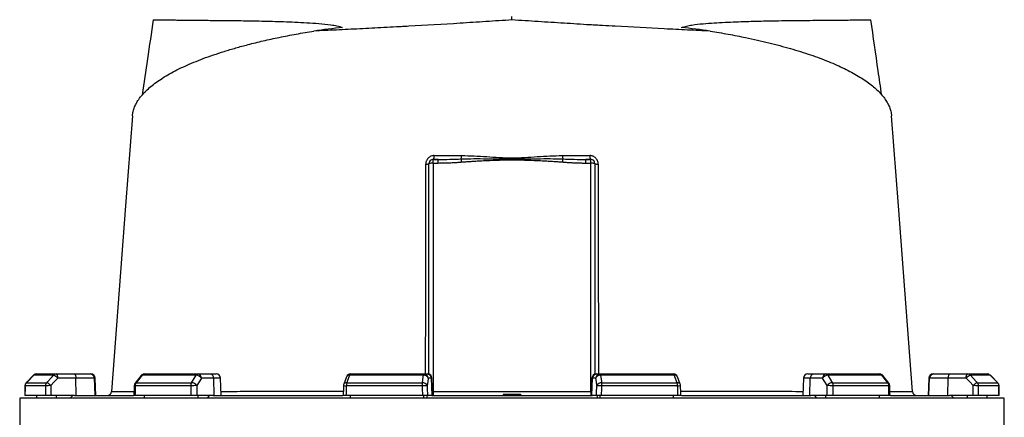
# Model space of a CAD drawing. Header units: millimetres. Extents: x 2403 to 4581, y 850 to 6158.
# Tile 7 of 9: x 2635 to 4011, y 4718 to 5274. Entities that reach past the tile are written whole.
import ezdxf

# ---------------------------------------------------------------- set-up
doc = ezdxf.new("R2010")
doc.units = ezdxf.units.MM
doc.header["$LTSCALE"] = 2

msp = doc.modelspace()

# ---------------------------------------------------------------- linework, layer by layer
at = {"color": 7, "linetype": 'Continuous', "lineweight": 25}
for p, q in [((3322.9, 5273.4), (3322.9, 5278.4)), ((3212.9, 5072.9), (3212.9, 5078.4)), ((3212.9, 5078.4), (3219.8, 5078.4)), ((3219.8, 5072.9), (3219.8, 5078.4)), ((3426.1, 5072.9), (3426.1, 5078.4)), ((3426.1, 5078.4), (3432.9, 5078.4)), ((3432.9, 5072.9), (3432.9, 5078.4)), ((3206.9, 4778.1), (3206.9, 5072.4)), ((3212.9, 5072.9), (3212.9, 4753.8)), ((3219.8, 5072.9), (3212.9, 5072.9)), ((3432.9, 5072.9), (3426.1, 5072.9)), ((3432.9, 4753.8), (3432.9, 5072.9)), ((3438.9, 5072.4), (3438.9, 4778.1)), ((2654.4, 4776.6), (2644, 4766.1)), ((2682.2, 4776.6), (2654.5, 4776.6)), ((2658.7, 4778.4), (2686.2, 4778.4)), ((2686.2, 4778.4), (2711.4, 4778.4)), ((2711.4, 4778.4), (2733.4, 4778.4)), ((2733.4, 4778.4), (2734.5, 4778.4)), ((2804.5, 4776.1), (2796.2, 4765.6)), ((2881.5, 4776.6), (2806, 4776.6)), ((2809.2, 4778.4), (2884.3, 4778.4)), ((2884.3, 4778.4), (2901.5, 4778.4)), ((2901.5, 4778.4), (2909.5, 4778.4)), ((3199.1, 4776.6), (3095.9, 4776.6)), ((3097.3, 4778.4), (3199.9, 4778.4)), ((3199.9, 4778.4), (3204.6, 4778.4)), ((3204.6, 4778.4), (3205.1, 4778.4)), ((3440.7, 4778.4), (3441.3, 4778.4)), ((3441.3, 4778.4), (3445.9, 4778.4)), ((3445.9, 4778.4), (3548.5, 4778.4)), ((3549.9, 4776.6), (3446.7, 4776.6)), ((3736.3, 4778.4), (3744.3, 4778.4)), ((3744.3, 4778.4), (3761.5, 4778.4)), ((3761.5, 4778.4), (3836.6, 4778.4)), ((3839.9, 4776.6), (3764.3, 4776.6)), ((3849.6, 4765.6), (3841.3, 4776.1)), ((3911.3, 4778.4), (3912.4, 4778.4)), ((3912.4, 4778.4), (3934.4, 4778.4)), ((3934.4, 4778.4), (3959.6, 4778.4)), ((3959.6, 4778.4), (3987.1, 4778.4)), ((3991.3, 4776.6), (3963.6, 4776.6)), ((4001.8, 4766.1), (3991.4, 4776.6)), ((4001.8, 4766.1), (3991.4, 4776.6)), ((2670.8, 4761.9), (2642.4, 4761.9)), ((2644.1, 4766.1), (2672.4, 4766.1)), ((2713.5, 4772.6), (2688.2, 4772.6)), ((2713.8, 4748.4), (2713.5, 4772.6)), ((2739.4, 4772.6), (2713.5, 4772.6)), ((2740.2, 4748.4), (2739.4, 4772.6)), ((2741.3, 4748.4), (2740.5, 4772.6)), ((2873.9, 4761.9), (2796.3, 4761.9)), ((2797.7, 4766.1), (2875.1, 4766.1)), ((2906.1, 4772.6), (2888.9, 4772.6)), ((2906.8, 4748.4), (2906.1, 4772.6)), ((2916.4, 4748.4), (2915.5, 4772.6)), ((3091.7, 4774.5), (3087.8, 4764)), ((3197.4, 4761.9), (3091.4, 4761.9)), ((3092, 4766.1), (3197.7, 4766.1)), ((3210.5, 4772.6), (3205.8, 4772.6)), ((3211.3, 4748.4), (3210.5, 4772.6)), ((3211.9, 4748.4), (3211.1, 4772.6)), ((3434.7, 4772.6), (3433.9, 4748.4)), ((3434.5, 4748.4), (3435.3, 4772.6)), ((3440, 4772.6), (3435.3, 4772.6)), ((3448.1, 4766.1), (3553.9, 4766.1)), ((3554.4, 4761.9), (3448.5, 4761.9)), ((3558, 4764), (3554.1, 4774.5)), ((3730.3, 4772.6), (3729.4, 4748.4)), ((3739, 4748.4), (3739.7, 4772.6)), ((3757, 4772.6), (3739.7, 4772.6)), ((3770.8, 4766.1), (3848.1, 4766.1)), ((3849.5, 4761.9), (3771.9, 4761.9)), ((3905.3, 4772.6), (3904.5, 4748.4)), ((3905.6, 4748.4), (3906.5, 4772.6)), ((3932.4, 4772.6), (3906.5, 4772.6)), ((3932.1, 4748.4), (3932.4, 4772.6)), ((3957.6, 4772.6), (3932.4, 4772.6)), ((3973.4, 4766.1), (4001.7, 4766.1)), ((4003.4, 4761.9), (3975, 4761.9)), ((2671, 4748.4), (2642.3, 4748.4)), ((2658.7, 4744.4), (2658.7, 4748.4)), ((2711.5, 4748.4), (2678.7, 4748.4)), ((2686.2, 4744.4), (2686.2, 4748.4)), ((2705.5, 4744.4), (2709.2, 4748.4)), ((2711.5, 4748.4), (2793.8, 4748.4)), ((2874.3, 4748.4), (2796, 4748.4)), ((2809.2, 4744.4), (2809.2, 4748.4)), ((2905.3, 4748.4), (2882.8, 4748.4)), ((2884.3, 4744.4), (2884.3, 4748.4)), ((2897.5, 4744.4), (2900, 4748.4)), ((2905.3, 4748.4), (3086.3, 4748.4)), ((3197.8, 4748.4), (3090.9, 4748.4)), ((3097.3, 4744.4), (3097.3, 4748.4)), ((3199.9, 4744.4), (3199.9, 4748.4)), ((3204.2, 4748.4), (3203.5, 4744.4)), ((3210.9, 4748.4), (3204.8, 4748.4)), ((3210.9, 4748.4), (3434.9, 4748.4)), ((3212.9, 4753.8), (3212.9, 4748.4)), ((3212.9, 4753.8), (3432.9, 4753.8)), ((3310.8, 4750.4), (3310.9, 4748.4)), ((3310.8, 4750.4), (3322.9, 4750.4)), ((3322.9, 4750.4), (3322.9, 4748.4)), ((3322.9, 4750.4), (3335, 4750.4)), ((3335, 4750.4), (3334.9, 4748.4)), ((3432.9, 4753.8), (3432.9, 4748.4)), ((3441, 4748.4), (3434.9, 4748.4)), ((3441.7, 4748.4), (3442.4, 4744.4)), ((3445.9, 4744.4), (3445.9, 4748.4)), ((3554.9, 4748.4), (3448, 4748.4)), ((3548.5, 4744.4), (3548.5, 4748.4)), ((3559.7, 4748.4), (3740.6, 4748.4)), ((3763.1, 4748.4), (3740.6, 4748.4)), ((3745.8, 4748.4), (3748.4, 4744.4)), ((3761.5, 4744.4), (3761.5, 4748.4)), ((3849.8, 4748.4), (3771.5, 4748.4)), ((3836.6, 4744.4), (3836.6, 4748.4)), ((3852, 4748.4), (3934.3, 4748.4)), ((3967.2, 4748.4), (3934.3, 4748.4)), ((3936.6, 4748.4), (3940.4, 4744.4)), ((3959.6, 4744.4), (3959.6, 4748.4)), ((4003.5, 4748.4), (3974.9, 4748.4)), ((3987.1, 4744.4), (3987.1, 4748.4)), ((2634.9, 4744.4), (2634.9, 4566.3)), ((4010.9, 4744.4), (2634.9, 4744.4)), ((4010.9, 4566.3), (4010.9, 4744.4))]:
    msp.add_line(p, q, dxfattribs=at)
at = {"color": 8, "linetype": 'Continuous', "lineweight": 25}
for p, q in [((2654.4, 4776.6), (2654.5, 4776.6)), ((3991.3, 4776.6), (3991.4, 4776.6)), ((2642.3, 4761.9), (2642.4, 4761.9)), ((2644, 4766.1), (2644.1, 4766.1)), ((2740.5, 4772.6), (2739.4, 4772.6)), ((2915.5, 4772.6), (2906.1, 4772.6)), ((3211.1, 4772.6), (3210.5, 4772.6)), ((3435.3, 4772.6), (3434.7, 4772.6)), ((3739.7, 4772.6), (3730.3, 4772.6)), ((3906.5, 4772.6), (3905.3, 4772.6)), ((4001.7, 4766.1), (4001.8, 4766.1)), ((4003.4, 4761.9), (4003.5, 4761.9))]:
    msp.add_line(p, q, dxfattribs=at)
at = {"color": 7, "linetype": 'Continuous', "lineweight": 25, "flags": 128}
for points in [[(2792.4, 5139.1), (2782.9, 5013.6), (2763.3, 4753.9)], [(3882.5, 4753.9), (3862.9, 5013.6), (3853.4, 5139.1)], [(2654.5, 4776.6), (2646.1, 4768.1), (2644.1, 4766.1)], [(2672.4, 4766.1), (2680.3, 4774.6), (2682.2, 4776.6)], [(2688.2, 4772.6), (2688.2, 4773.7), (2688.1, 4774.8), (2687.9, 4775.8), (2687.6, 4776.7), (2687.3, 4777.4), (2686.9, 4777.9), (2686.6, 4778.2), (2686.2, 4778.4)], [(2711.4, 4778.4), (2711.8, 4778.2), (2712.2, 4777.9), (2712.5, 4777.4), (2712.8, 4776.7), (2713.1, 4775.8), (2713.3, 4774.8), (2713.4, 4773.7), (2713.5, 4772.6)], [(2806, 4776.6), (2799.3, 4768.1), (2797.7, 4766.1)], [(2875.1, 4766.1), (2880.3, 4774.6), (2881.5, 4776.6)], [(3095.9, 4776.6), (3092.7, 4768.1), (3092, 4766.1)], [(3197.7, 4766.1), (3198.9, 4774.6), (3199.1, 4776.6)], [(3199.1, 4776.6), (3199.2, 4777), (3199.3, 4777.3), (3199.4, 4777.6), (3199.5, 4777.9), (3199.6, 4778.1), (3199.7, 4778.2), (3199.8, 4778.3), (3199.9, 4778.4)], [(3446.7, 4776.6), (3446.6, 4777), (3446.5, 4777.3), (3446.4, 4777.6), (3446.3, 4777.9), (3446.2, 4778.1), (3446.1, 4778.2), (3446, 4778.3), (3445.9, 4778.4)], [(3446.7, 4776.6), (3447.9, 4768.1), (3448.1, 4766.1)], [(3553.9, 4766.1), (3550.7, 4774.6), (3549.9, 4776.6)], [(3764.3, 4776.6), (3769.5, 4768.1), (3770.8, 4766.1)], [(3848.1, 4766.1), (3841.5, 4774.6), (3839.9, 4776.6)], [(3934.4, 4778.4), (3934, 4778.2), (3933.6, 4777.9), (3933.3, 4777.4), (3933, 4776.7), (3932.7, 4775.8), (3932.5, 4774.8), (3932.4, 4773.7), (3932.4, 4772.6)], [(3957.6, 4772.6), (3957.6, 4773.7), (3957.8, 4774.8), (3958, 4775.8), (3958.2, 4776.7), (3958.5, 4777.4), (3958.9, 4777.9), (3959.3, 4778.2), (3959.6, 4778.4)], [(3963.6, 4776.6), (3971.5, 4768.1), (3973.4, 4766.1)], [(4001.7, 4766.1), (3993.3, 4774.6), (3991.3, 4776.6)], [(2642.3, 4761.9), (2642.3, 4758.5), (2642.2, 4748.1)], [(2688.2, 4772.6), (2683.3, 4767.2), (2678.5, 4762.1)], [(2794.9, 4762), (2794.8, 4758.6), (2794.6, 4748.2)], [(2888.9, 4772.6), (2885.6, 4767.2), (2882.4, 4762.1)], [(3087.4, 4762.1), (3087.3, 4758.6), (3086.9, 4748.3)], [(3205.8, 4772.6), (3205.1, 4767.2), (3204.4, 4762.1)], [(3441.5, 4762.1), (3440.8, 4767.2), (3440, 4772.6)], [(3558.9, 4748.3), (3558.8, 4751.7), (3558.4, 4762.1)], [(3763.4, 4762.1), (3760.3, 4767.2), (3757, 4772.6)], [(3851.2, 4748.2), (3851.1, 4751.7), (3850.9, 4762)], [(3967.3, 4762.1), (3962.6, 4767.2), (3957.6, 4772.6)], [(4003.6, 4748.1), (4003.6, 4751.6), (4003.5, 4761.9)]]:
    msp.add_lwpolyline(points, dxfattribs=at)
at = {"color": 7, "linetype": 'Continuous', "lineweight": 25}
for centre, radius, start, end in [((3212.9, 5072.4), 6, 90, 180), ((3207.1, 5082.6), 7.15, 323.8872, 9.4318), ((3229.6, 5083.5), 22.9, 348.7876, 0.5467), ((2792.8, 5038.6), 460.9, 4.4467, 5.0408), ((3416.3, 5083.5), 22.9, 179.4533, 191.2124), ((3853, 5038.6), 460.9, 174.9592, 175.5533), ((3438.7, 5082.6), 7.15, 170.5682, 216.1128), ((3432.9, 5072.4), 6, 0, 90), ((3203.3, 5082.6), 10.9, 264.9899, 289.5045), ((3211.4, 5055.3), 17.7, 85.1662, 104.7959), ((3434.4, 5055.3), 17.7, 75.2041, 94.8338), ((3442.5, 5082.6), 10.9, 250.4955, 275.0101), ((2658.7, 4772.4), 6, 90, 135.2531), ((2658.7, 4772.5), 5.85, 90.0856, 135.6015), ((2686.2, 4772.9), 5.5, 90.3196, 137.1257), ((2678.9, 4765.1), 12, 38.6888, 73.9318), ((2733.4, 4772.4), 5.95, 1.5759, 89.6077), ((2734.5, 4772.4), 6, 2, 90), ((2809.2, 4772.4), 6, 90, 141.7354), ((2809.3, 4774.3), 4.11, 92.0057, 145.1448), ((2884.5, 4775), 3.41, 93.8855, 151.1824), ((2881.1, 4767.1), 9.46, 34.9344, 87.5441), ((2883.5, 4773), 5.38, 355.0821, 81.7652), ((2900.8, 4773), 5.38, 355.0821, 81.7652), ((2909.5, 4772.4), 6, 2, 90), ((3097.3, 4772.4), 6, 90, 159.4465), ((3098, 4776.3), 2.12, 108.9767, 173.2704), ((3199.8, 4770.2), 6.42, 21.4807, 96.2571), ((3199.9, 4772.4), 5.95, 1.5447, 89.5785), ((3204.5, 4772.4), 5.95, 1.5447, 89.5785), ((3205.1, 4772.4), 6, 2, 90), ((3440.7, 4772.4), 6, 90, 178), ((3441.3, 4772.4), 5.95, 90.4215, 178.4553), ((3446, 4772.4), 5.95, 90.4215, 178.4553), ((3446, 4770.2), 6.42, 83.7429, 158.5193), ((3548.5, 4772.4), 6, 20.5535, 90), ((3547.8, 4776.3), 2.12, 6.7296, 71.0233), ((3736.3, 4772.4), 6, 90, 178), ((3745.1, 4773), 5.38, 98.2348, 184.9179), ((3762.3, 4773), 5.38, 98.2348, 184.9179), ((3764.7, 4767.1), 9.46, 92.4559, 145.0656), ((3761.3, 4775), 3.41, 28.8176, 86.1145), ((3836.6, 4772.4), 6, 38.2646, 90), ((3836.5, 4774.3), 4.11, 34.8552, 87.9943), ((3911.3, 4772.4), 6, 90, 178), ((3912.4, 4772.4), 5.95, 90.3923, 178.4241), ((3967, 4765.1), 12, 106.0682, 141.3112), ((3959.6, 4772.9), 5.5, 42.8743, 89.6804), ((3987.1, 4772.4), 6, 44.7469, 90), ((3987.1, 4772.5), 5.85, 44.3985, 89.9144), ((2648.3, 4761.9), 6, 135.2539, 179.637), ((2648.4, 4761.9), 6.05, 135.5932, 180.0808), ((2677, 4761.9), 6.19, 137.0857, 180.2687), ((2677.6, 4654), 108.1, 89.5133, 93.6001), ((2669.1, 4754.6), 12, 38.6968, 73.9156), ((2800.9, 4761.9), 6, 141.7362, 178.702), ((2803.4, 4762), 7.05, 144.1248, 180.8866), ((2881.8, 4762), 7.91, 148.826, 181.088), ((2883.5, 4545.6), 216.5, 90.2902, 92.5367), ((2874.7, 4756.7), 9.46, 34.9374, 87.527), ((3093.4, 4761.9), 6, 159.447, 178.1151), ((3105.3, 4762.1), 13.9, 163.2735, 180.9463), ((3222.4, 4762.1), 25.1, 170.8308, 180.5735), ((3212.9, 4359.1), 403, 91.2176, 92.2123), ((3198.4, 4759.7), 6.42, 21.4781, 96.2386), ((3447.4, 4759.7), 6.42, 83.7614, 158.5219), ((3432.9, 4359.1), 403, 87.7877, 88.7824), ((3423.4, 4762.1), 25.1, 359.4265, 9.1692), ((3540.5, 4762.1), 13.9, 359.0537, 16.7265), ((3552.4, 4761.9), 6, 1.8849, 20.553), ((3771.2, 4756.7), 9.46, 92.473, 145.0626), ((3762.3, 4545.6), 216.5, 87.4633, 89.7098), ((3764, 4762), 7.91, 358.912, 31.174), ((3842.4, 4762), 7.05, 359.1134, 35.8752), ((3844.9, 4761.9), 6, 1.298, 38.2638), ((3976.7, 4754.6), 12, 106.0844, 141.3032), ((3968.2, 4654), 108.1, 86.3999, 90.4867), ((3968.8, 4761.9), 6.19, 359.7313, 42.9143), ((3997.4, 4761.9), 6.05, 359.9192, 44.4068), ((3997.5, 4761.9), 6, 0.363, 44.7461), ((2757.3, 4754.4), 6, 270.0181, 356.013), ((3888.5, 4754.4), 6, 184.0123, 269.9009)]:
    msp.add_arc(centre, radius, start, end, dxfattribs=at)
at = {"color": 8, "linetype": 'Continuous', "lineweight": 25}
for centre, radius, start, end in [((2805.7, 4774.9), 1.71, 82.127, 137.0045), ((3095.3, 4772.6), 4.07, 81.585, 152.4073), ((3550.5, 4772.6), 4.07, 27.5644, 98.4179), ((3840.1, 4774.9), 1.71, 42.9918, 97.8734), ((2796.2, 4768.3), 6.4, 258.1205, 271.0358), ((2797.5, 4764.4), 1.71, 82.1667, 136.9647), ((3093.2, 4839.1), 77.2, 265.6865, 268.6503), ((3091.4, 4762.1), 4.07, 81.6182, 152.3145), ((3554.4, 4762.1), 4.07, 27.6855, 98.3818), ((3553.9, 4813.7), 51.8, 270.6238, 275.0404), ((3848.4, 4764.4), 1.71, 43.0353, 97.8333), ((3849.6, 4768.3), 6.4, 268.964, 281.8797)]:
    msp.add_arc(centre, radius, start, end, dxfattribs=at)
at = {"color": 7, "linetype": 'Continuous', "lineweight": 25}
for centre, major_axis, ratio, start_param, end_param in [((3352.1, 5084.9), (693.1, 0), 0.278119, 1.964434, 2.028043), ((3293.8, 5084.9), (693.1, 0), 0.278119, 1.11355, 1.177159), ((3322.9, 4606.4), (120.3, 19644.5), 0.03469, 1.563096, 1.563784), ((3322.9, 4606.4), (-236.9, 19644.5), 0.033097, 1.562485, 1.563173), ((3325, 4606.6), (-234.9, 19644.5), 0.03281, 1.562491, 1.56319), ((3322.9, 4606.4), (445.1, 19644.5), 0.026971, 1.563495, 1.564183), ((3322.9, 4606.4), (-530.4, 19644.5), 0.022626, 1.562273, 1.562961), ((3327.5, 4606.6), (-525.8, 19644.5), 0.022431, 1.562283, 1.562982), ((3322.9, 4606.4), (650.4, 19644.5), 0.012035, 1.563282, 1.56397), ((3322.9, 4606.4), (-681.5, 19644.5), 0.00611, 1.562672, 1.56336), ((3328.8, 4606.6), (-675.6, 19644.5), 0.006057, 1.562675, 1.563374), ((3317, 4606.6), (675.6, 19644.5), 0.006057, 4.719811, 4.72051), ((3322.9, 4606.4), (681.5, 19644.5), 0.00611, 4.719826, 4.720514), ((3322.9, 4606.4), (-650.4, 19644.5), 0.012035, 4.719215, 4.719903), ((3318.3, 4606.6), (525.8, 19644.5), 0.022431, 4.720203, 4.720902), ((3322.9, 4606.4), (530.4, 19644.5), 0.022626, 4.720224, 4.720912), ((3322.9, 4606.4), (-445.1, 19644.5), 0.026971, 4.719002, 4.71969), ((3320.9, 4606.6), (234.9, 19644.5), 0.03281, 4.719995, 4.720694), ((3322.9, 4606.4), (236.9, 19644.5), 0.033097, 4.720013, 4.720701), ((3322.9, 4606.4), (-120.3, 19644.5), 0.03469, 4.719401, 4.720089)]:
    msp.add_ellipse(centre, major_axis=major_axis, ratio=ratio, start_param=start_param, end_param=end_param, dxfattribs=at)
at = {"color": 8, "linetype": 'Continuous', "lineweight": 25}
for centre, start_param, end_param in [((3212.9, 4754.4), 4.516254, 4.712389), ((3432.9, 4754.4), 4.712389, 4.908524)]:
    msp.add_ellipse(centre, major_axis=(6, 0), ratio=0.087156, start_param=start_param, end_param=end_param, dxfattribs=at)
at = {"color": 7, "linetype": 'Continuous', "lineweight": 25}
for points, knots in [([(2821.4, 5273.7), (2818.8, 5255.4), (2813.8, 5220.4), (2808.7, 5185.4), (2806.3, 5168.7)], [0, 0, 0, 0, 0.521808, 1, 1, 1, 1]), ([(2821.5, 5273.7), (2821.5, 5273.7), (2821.4, 5273.7), (2822.3, 5273.6), (2824.1, 5273.6), (2826.8, 5273.5), (2830.5, 5273.5), (2835.1, 5273.4), (2840.6, 5273.4), (2847.1, 5273.3), (2854.6, 5273.3), (2862.9, 5273.2), (2872, 5273.1), (2881.8, 5273), (2892.5, 5272.9), (2904.1, 5272.8), (2916.5, 5272.7), (2929.8, 5272.6), (2943.9, 5272.4), (2958.4, 5272.2), (2973.2, 5271.9), (2988.1, 5271.5), (3003.6, 5271.1), (3019.6, 5270.4), (3036.1, 5269.6), (3053, 5268.5), (3067.1, 5267), (3078.4, 5265.2), (3083.6, 5263.7), (3086.2, 5262.9)], [0, 0, 0, 0, 0.01847, 0.058949, 0.098036, 0.137124, 0.176483, 0.215842, 0.256051, 0.296261, 0.336764, 0.377266, 0.416475, 0.455683, 0.495158, 0.534634, 0.57494, 0.615246, 0.655831, 0.696415, 0.733973, 0.771581, 0.809328, 0.847117, 0.885217, 0.92335, 0.961557, 0.980731, 1, 1, 1, 1]), ([(3322.9, 5273.4), (3310.7, 5272.6), (3298.5, 5271.8), (3274.3, 5270.2), (3262.3, 5269.5), (3226.2, 5267.2), (3202.4, 5265.8), (3175.9, 5264.3), (3172.9, 5264.2), (3167.1, 5263.8), (3164.2, 5263.7), (3155.5, 5263.2), (3149.7, 5262.9), (3132.5, 5262), (3121.3, 5261.4), (3099.2, 5260.3), (3088.3, 5259.8), (3066.9, 5258.8), (3056.4, 5258.3), (3046.1, 5257.9)], [0, 0, 0, 0, 0.125, 0.125, 0.25, 0.25, 0.5, 0.5, 0.53125, 0.53125, 0.5625, 0.5625, 0.625, 0.625, 0.75, 0.75, 0.875, 0.875, 1, 1, 1, 1]), ([(3599.8, 5257.9), (3594.6, 5258.1), (3589.3, 5258.3), (3578.8, 5258.8), (3573.4, 5259), (3557.4, 5259.8), (3546.5, 5260.3), (3513.3, 5262), (3490.6, 5263.2), (3461.4, 5264.8), (3455.5, 5265.1), (3446.6, 5265.6), (3443.7, 5265.8), (3437.7, 5266.2), (3434.7, 5266.3), (3419.7, 5267.2), (3407.7, 5268), (3383.6, 5269.5), (3371.5, 5270.2), (3347.3, 5271.8), (3335.1, 5272.6), (3322.9, 5273.4)], [0, 0, 0, 0, 0.0625, 0.0625, 0.125, 0.125, 0.25, 0.25, 0.5, 0.5, 0.5625, 0.5625, 0.59375, 0.59375, 0.625, 0.625, 0.75, 0.75, 0.875, 0.875, 1, 1, 1, 1]), ([(3559.6, 5262.9), (3562, 5263.6), (3566.7, 5265), (3576.9, 5266.7), (3589.9, 5268.2), (3610.6, 5269.7), (3635.8, 5270.9), (3664.5, 5271.7), (3688.6, 5272.2), (3708.4, 5272.5), (3724.4, 5272.7), (3740.4, 5272.8), (3756, 5273), (3770.9, 5273.1), (3784.1, 5273.2), (3795.7, 5273.3), (3805.5, 5273.4), (3813, 5273.5), (3818.6, 5273.5), (3822.2, 5273.6), (3824.2, 5273.6), (3824.2, 5273.7), (3824.2, 5273.7)], [0, 0, 0, 0, 0.017468, 0.035065, 0.069973, 0.104891, 0.174901, 0.244836, 0.314763, 0.362267, 0.409798, 0.457301, 0.514002, 0.570754, 0.627454, 0.686074, 0.74475, 0.80337, 0.856096, 0.908863, 0.961589, 1, 1, 1, 1]), ([(3839.5, 5168.6), (3837.9, 5179.8), (3832.8, 5214.8), (3827.8, 5249.8), (3824.4, 5273.7)], [0, 0, 0, 0, 0.3185511, 1, 1, 1, 1]), ([(2792.5, 5139.1), (2792.6, 5140.6), (2793, 5144.4), (2794.7, 5150.1), (2797.4, 5156.3), (2801.1, 5162.3), (2805.8, 5168.3), (2811.4, 5174.3), (2818.1, 5180.3), (2825.8, 5186.3), (2834.5, 5192.2), (2844.1, 5197.9), (2854.6, 5203.5), (2865.8, 5208.9), (2878, 5214.2), (2891.2, 5219.4), (2905.5, 5224.5), (2920.7, 5229.5), (2936.8, 5234.3), (2954.9, 5239.2), (2975.1, 5244.2), (2997.6, 5249.1), (3021.2, 5253.7), (3037.8, 5256.5), (3046.1, 5257.9)], [0, 0, 0, 0, 0.03345, 0.078784, 0.121927, 0.165069, 0.208505, 0.25194, 0.296302, 0.340664, 0.385351, 0.430037, 0.473455, 0.516873, 0.560613, 0.604352, 0.649137, 0.693923, 0.739086, 0.784248, 0.837758, 0.891435, 0.945629, 1, 1, 1, 1]), ([(3599.8, 5257.9), (3608.3, 5256.4), (3625.3, 5253.6), (3647.2, 5249.3), (3666, 5245.2), (3681.9, 5241.4), (3697.3, 5237.5), (3712.1, 5233.4), (3726.4, 5229.1), (3740.1, 5224.6), (3753.1, 5220), (3765.4, 5215.2), (3776.9, 5210.3), (3787.6, 5205.3), (3797.6, 5200.2), (3806.9, 5194.9), (3815.4, 5189.5), (3823.1, 5184), (3830, 5178.4), (3836.1, 5172.6), (3841.3, 5166.8), (3845.7, 5160.8), (3849.1, 5154.8), (3851.6, 5148.7), (3853, 5143.5), (3853.2, 5140.2), (3853.3, 5139.1)], [0, 0, 0, 0, 0.055748, 0.111691, 0.15096, 0.190228, 0.229762, 0.269296, 0.309647, 0.349998, 0.390621, 0.431245, 0.471649, 0.512054, 0.552715, 0.593377, 0.634829, 0.676281, 0.717998, 0.759714, 0.802475, 0.845235, 0.888281, 0.931327, 0.975276, 1, 1, 1, 1]), ([(3214.2, 5083.7), (3213.4, 5083.7), (3212.6, 5083.7), (3211.1, 5083.4), (3210.4, 5083.1), (3209, 5082.5), (3208.3, 5082.2), (3207, 5081.3), (3206.4, 5080.8), (3205.5, 5080), (3205.3, 5079.7), (3204.8, 5079.1), (3204.6, 5078.8), (3203.9, 5077.8), (3203.5, 5077.1), (3203.1, 5076), (3203, 5075.6), (3202.7, 5074.9), (3202.6, 5074.5), (3202.4, 5073.3), (3202.3, 5072.6), (3202.3, 5071.8)], [0, 0, 0, 0, 0.125, 0.125, 0.25, 0.25, 0.375, 0.375, 0.5, 0.5, 0.5625, 0.5625, 0.625, 0.625, 0.75, 0.75, 0.8125, 0.8125, 0.875, 0.875, 1, 1, 1, 1]), ([(3214.2, 5083.7), (3220.5, 5083.7), (3226.9, 5083.7), (3239.6, 5083.7), (3246, 5083.7), (3252.4, 5083.7)], [0, 0, 0, 0, 0.5, 0.5, 1, 1, 1, 1]), ([(3219.8, 5078.4), (3225.1, 5078.4), (3230.5, 5078.4), (3241.2, 5078.7), (3246.6, 5078.9), (3252, 5079.1)], [0, 0, 0, 0, 0.5, 0.5, 1, 1, 1, 1]), ([(3252, 5079.1), (3257.9, 5079.3), (3263.8, 5079.4), (3275.6, 5079.5), (3281.5, 5079.4), (3293.3, 5079.3), (3299.3, 5079.2), (3311.1, 5079.1), (3317, 5079), (3328.8, 5079), (3334.7, 5079.1), (3346.6, 5079.2), (3352.5, 5079.3), (3364.3, 5079.4), (3370.2, 5079.5), (3382, 5079.4), (3387.9, 5079.3), (3393.8, 5079.1)], [0, 0, 0, 0, 0.125, 0.125, 0.25, 0.25, 0.375, 0.375, 0.5, 0.5, 0.625, 0.625, 0.75, 0.75, 0.875, 0.875, 1, 1, 1, 1]), ([(3252.4, 5083.7), (3258.3, 5083.7), (3264.1, 5083.6), (3275.8, 5083), (3281.7, 5082.7), (3293.4, 5081.9), (3299.3, 5081.5), (3308.1, 5080.9), (3311.1, 5080.8), (3317, 5080.5), (3319.9, 5080.5), (3325.8, 5080.5), (3328.8, 5080.5), (3334.7, 5080.8), (3337.6, 5080.9), (3346.4, 5081.5), (3352.3, 5081.9), (3364.1, 5082.7), (3369.9, 5083), (3381.7, 5083.6), (3387.5, 5083.7), (3393.4, 5083.7)], [0, 0, 0, 0, 0.125, 0.125, 0.25, 0.25, 0.375, 0.375, 0.4375, 0.4375, 0.5, 0.5, 0.5625, 0.5625, 0.625, 0.625, 0.75, 0.75, 0.875, 0.875, 1, 1, 1, 1]), ([(3443.5, 5071.8), (3443.5, 5072.6), (3443.4, 5073.3), (3443.1, 5074.9), (3442.9, 5075.7), (3442.4, 5076.7), (3442.3, 5077.1), (3441.9, 5077.8), (3441.7, 5078.1), (3441, 5079.1), (3440.5, 5079.7), (3439.4, 5080.8), (3438.8, 5081.3), (3437.5, 5082.2), (3436.9, 5082.5), (3435.8, 5083), (3435.4, 5083.1), (3434.7, 5083.3), (3434.3, 5083.4), (3433.2, 5083.7), (3432.4, 5083.7), (3431.6, 5083.7)], [0, 0, 0, 0, 0.125, 0.125, 0.25, 0.25, 0.3125, 0.3125, 0.375, 0.375, 0.5, 0.5, 0.625, 0.625, 0.75, 0.75, 0.8125, 0.8125, 0.875, 0.875, 1, 1, 1, 1]), ([(3252.4, 5074.3), (3251.3, 5074.2), (3249, 5074), (3245.7, 5073.8), (3242.4, 5073.6), (3239.2, 5073.4), (3235.7, 5073.3), (3231.9, 5073.1), (3227.7, 5073), (3223.7, 5072.9), (3221.1, 5072.9), (3219.8, 5072.9)], [0, 0, 0, 0, 0.104816, 0.207215, 0.307202, 0.40478, 0.499954, 0.630563, 0.75743, 0.88057, 1, 1, 1, 1]), ([(3393.4, 5074.3), (3392.4, 5074.4), (3390.2, 5074.6), (3386.8, 5074.8), (3383.3, 5075), (3379.6, 5075.3), (3374.2, 5075.6), (3367.1, 5076), (3355.3, 5076.5), (3343.5, 5077), (3331.7, 5077.3), (3322.9, 5077.4), (3314.1, 5077.3), (3302.3, 5077), (3290.5, 5076.5), (3278.7, 5076), (3270.8, 5075.5), (3263.8, 5075.1), (3258, 5074.7), (3254.2, 5074.4), (3252.4, 5074.3)], [0, 0, 0, 0, 0.022719, 0.046582, 0.071589, 0.09774, 0.125036, 0.186114, 0.250071, 0.375092, 0.437604, 0.500132, 0.562638, 0.62512, 0.750066, 0.813982, 0.875017, 0.919854, 0.961514, 1, 1, 1, 1]), ([(3426.1, 5072.9), (3425.3, 5072.9), (3423.8, 5072.9), (3421.6, 5072.9), (3419.3, 5072.9), (3417, 5073), (3414.6, 5073.1), (3412.2, 5073.2), (3408.8, 5073.3), (3404.4, 5073.5), (3399, 5073.9), (3395.3, 5074.2), (3393.4, 5074.3)], [0, 0, 0, 0, 0.067781, 0.136771, 0.206972, 0.278388, 0.351022, 0.424878, 0.499957, 0.659943, 0.826617, 1, 1, 1, 1]), ([(2678.7, 4748.4), (2678.3, 4748.4), (2677.9, 4748.4), (2677.1, 4748.4), (2676.7, 4748.4), (2675.9, 4748.4), (2675.6, 4748.4), (2674.8, 4748.4), (2674.4, 4748.4), (2673.7, 4748.4), (2673.4, 4748.4), (2672.7, 4748.4), (2672.4, 4748.4), (2671.9, 4748.4), (2671.7, 4748.4), (2671.3, 4748.4), (2671.1, 4748.4), (2671, 4748.4)], [0, 0, 0, 0, 0.125, 0.125, 0.25, 0.25, 0.375, 0.375, 0.5, 0.5, 0.625, 0.625, 0.75, 0.75, 0.875, 0.875, 1, 1, 1, 1]), ([(2796, 4748.4), (2795.7, 4748.4), (2794.9, 4748.4), (2794.5, 4748.4), (2794.6, 4748.4), (2794.6, 4748.4)], [0, 0, 0, 0, 0.478502, 0.957008, 1, 1, 1, 1]), ([(2882.8, 4748.4), (2882.5, 4748.4), (2882.2, 4748.4), (2881.6, 4748.4), (2881.3, 4748.4), (2880.6, 4748.4), (2880.2, 4748.4), (2879.5, 4748.4), (2879.1, 4748.4), (2878.3, 4748.4), (2877.9, 4748.4), (2877.1, 4748.4), (2876.7, 4748.4), (2876, 4748.4), (2875.6, 4748.4), (2874.9, 4748.4), (2874.6, 4748.4), (2874.3, 4748.4)], [0, 0, 0, 0, 0.125, 0.125, 0.25, 0.25, 0.375, 0.375, 0.5, 0.5, 0.625, 0.625, 0.75, 0.75, 0.875, 0.875, 1, 1, 1, 1]), ([(3090.9, 4748.4), (3090.3, 4748.4), (3089.1, 4748.4), (3087.8, 4748.4), (3087, 4748.4), (3087, 4748.4), (3087, 4748.4)], [0, 0, 0, 0, 0.274616, 0.549235, 0.823778, 1, 1, 1, 1]), ([(3204.8, 4748.4), (3204.8, 4748.4), (3204.6, 4748.4), (3204.4, 4748.4), (3204.2, 4748.4), (3203.8, 4748.4), (3203.5, 4748.4), (3203, 4748.4), (3202.7, 4748.4), (3202, 4748.4), (3201.7, 4748.4), (3200.9, 4748.4), (3200.6, 4748.4), (3199.8, 4748.4), (3199.4, 4748.4), (3198.6, 4748.4), (3198.2, 4748.4), (3197.8, 4748.4)], [0, 0, 0, 0, 0.125, 0.125, 0.25, 0.25, 0.375, 0.375, 0.5, 0.5, 0.625, 0.625, 0.75, 0.75, 0.875, 0.875, 1, 1, 1, 1]), ([(3448, 4748.4), (3447.6, 4748.4), (3447.2, 4748.4), (3446.4, 4748.4), (3446, 4748.4), (3445.3, 4748.4), (3444.9, 4748.4), (3444.2, 4748.4), (3443.8, 4748.4), (3443.2, 4748.4), (3442.9, 4748.4), (3442.3, 4748.4), (3442.1, 4748.4), (3441.6, 4748.4), (3441.5, 4748.4), (3441.2, 4748.4), (3441.1, 4748.4), (3441, 4748.4)], [0, 0, 0, 0, 0.125, 0.125, 0.25, 0.25, 0.375, 0.375, 0.5, 0.5, 0.625, 0.625, 0.75, 0.75, 0.875, 0.875, 1, 1, 1, 1]), ([(3558.9, 4748.4), (3558.8, 4748.4), (3558.7, 4748.4), (3557.7, 4748.4), (3556.3, 4748.4), (3555.3, 4748.4), (3554.9, 4748.4)], [0, 0, 0, 0, 0.2646869, 0.5388472, 0.8131657, 1, 1, 1, 1]), ([(3771.5, 4748.4), (3771.2, 4748.4), (3770.9, 4748.4), (3770.2, 4748.4), (3769.9, 4748.4), (3769.1, 4748.4), (3768.7, 4748.4), (3767.9, 4748.4), (3767.5, 4748.4), (3766.8, 4748.4), (3766.4, 4748.4), (3765.6, 4748.4), (3765.2, 4748.4), (3764.5, 4748.4), (3764.2, 4748.4), (3763.6, 4748.4), (3763.3, 4748.4), (3763.1, 4748.4)], [0, 0, 0, 0, 0.125, 0.125, 0.25, 0.25, 0.375, 0.375, 0.5, 0.5, 0.625, 0.625, 0.75, 0.75, 0.875, 0.875, 1, 1, 1, 1]), ([(3851.2, 4748.4), (3851.2, 4748.4), (3851.2, 4748.4), (3851, 4748.4), (3850.6, 4748.4), (3850.2, 4748.4), (3849.9, 4748.4), (3849.8, 4748.4)], [0, 0, 0, 0, 0.197232, 0.43277, 0.675132, 0.836499, 1, 1, 1, 1]), ([(3974.9, 4748.4), (3974.7, 4748.4), (3974.6, 4748.4), (3974.2, 4748.4), (3973.9, 4748.4), (3973.4, 4748.4), (3973.1, 4748.4), (3972.5, 4748.4), (3972.1, 4748.4), (3971.4, 4748.4), (3971.1, 4748.4), (3970.3, 4748.4), (3969.9, 4748.4), (3969.1, 4748.4), (3968.7, 4748.4), (3967.9, 4748.4), (3967.5, 4748.4), (3967.2, 4748.4)], [0, 0, 0, 0, 0.125, 0.125, 0.25, 0.25, 0.375, 0.375, 0.5, 0.5, 0.625, 0.625, 0.75, 0.75, 0.875, 0.875, 1, 1, 1, 1])]:
    msp.add_open_spline(points, degree=3, knots=knots, dxfattribs=at)
for points in [[(3219.8, 5078.4), (3217.5, 5078.4), (3215.2, 5078.4), (3212.9, 5078.4)], [(3393.4, 5083.7), (3406.2, 5083.7), (3418.9, 5083.7), (3431.6, 5083.7)], [(3393.8, 5079.1), (3404.6, 5078.6), (3415.3, 5078.4), (3426.1, 5078.4)], [(3432.9, 5078.4), (3430.6, 5078.4), (3428.4, 5078.4), (3426.1, 5078.4)]]:
    msp.add_open_spline(points, degree=3, dxfattribs=at)
at = {"color": 8, "linetype": 'Continuous', "lineweight": 25}
for points, knots in [([(3202.2, 4778.4), (3202.2, 4797), (3202.3, 4842.1), (3202.3, 4908.2), (3202.3, 4971.5), (3202.3, 5024.2), (3202.3, 5055.9), (3202.3, 5071.8)], [0, 0, 0, 0, 0.189911, 0.461266, 0.67458, 0.837261, 1, 1, 1, 1]), ([(3443.5, 5071.8), (3443.5, 5045.5), (3443.5, 4993), (3443.5, 4919.1), (3443.6, 4855.5), (3443.6, 4810.4), (3443.6, 4786.4), (3443.6, 4778.4)], [0, 0, 0, 0, 0.269231, 0.538725, 0.755093, 0.918106, 1, 1, 1, 1]), ([(2763.5, 4753.9), (2763.5, 4753.9), (2763.4, 4753.9), (2764.8, 4753.9), (2767.5, 4753.9), (2771.3, 4753.9), (2775.7, 4753.9), (2781.1, 4753.9), (2787.3, 4753.9), (2792.3, 4753.9), (2794.7, 4753.9)], [0, 0, 0, 0, 0.0706977, 0.2262183, 0.3821654, 0.5055006, 0.6288357, 0.75303, 0.8772244, 1, 1, 1, 1]), ([(2916.2, 4754.1), (2916.7, 4754.1), (2922.6, 4754.1), (2934.5, 4754.1), (2951.7, 4754.2), (2969.4, 4754.2), (2987.8, 4754.2), (3006.9, 4754.3), (3026.8, 4754.3), (3047.4, 4754.3), (3067.5, 4754.4), (3080.9, 4754.4), (3087.1, 4754.4)], [0, 0, 0, 0, 0.011124, 0.124574, 0.2340574, 0.3435408, 0.4537842, 0.5640274, 0.6766739, 0.7893206, 0.9027981, 1, 1, 1, 1]), ([(3558.7, 4754.4), (3562.4, 4754.4), (3573.1, 4754.4), (3590.5, 4754.3), (3610.9, 4754.3), (3630.9, 4754.3), (3650.5, 4754.2), (3669.6, 4754.2), (3689.4, 4754.2), (3709.6, 4754.2), (3723, 4754.1), (3729.6, 4754.1)], [0, 0, 0, 0, 0.0576606, 0.1674631, 0.2774556, 0.3896338, 0.5020156, 0.6150151, 0.7282214, 0.8653114, 1, 1, 1, 1]), ([(3851.1, 4753.9), (3852.5, 4753.9), (3856.5, 4753.9), (3862.1, 4753.9), (3867.9, 4753.9), (3872.8, 4753.9), (3876.7, 4753.9), (3879.7, 4753.9), (3881.6, 4753.9), (3882.5, 4753.9), (3882.4, 4753.9), (3882.4, 4753.9)], [0, 0, 0, 0, 0.0679683, 0.1914787, 0.3152009, 0.4395682, 0.5641534, 0.691227, 0.8185317, 0.9465395, 1, 1, 1, 1])]:
    msp.add_open_spline(points, degree=3, knots=knots, dxfattribs=at)

doc.saveas('drawing.dxf')
